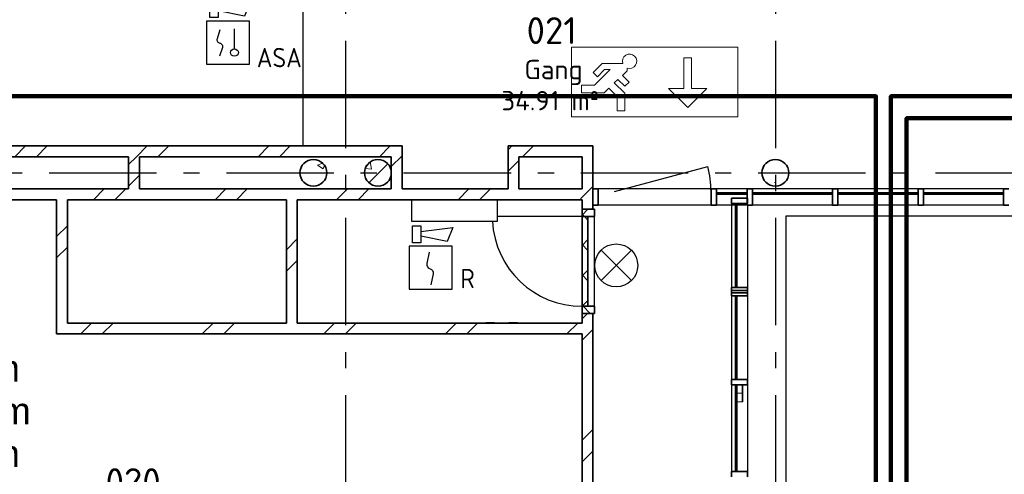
# Model space of a CAD drawing. Header units: millimetres. Extents: x -285236 to 84130, y -470 to 79511.
# Tile 60 of 192: x -24406 to -15242, y 35975 to 40209. Entities that reach past the tile are written whole.
import ezdxf
from ezdxf.enums import TextEntityAlignment as Align

# ---------------------------------------------------------------- set-up
doc = ezdxf.new("R2010")
doc.units = ezdxf.units.MM
doc.linetypes.add('NLRS_stramien', pattern=[1650, 1000, -250, 150, -250])
doc.layers.add('EL6511--', color=3, linetype='Continuous')
doc.layers.add('XREF', color=254, linetype='Continuous')
doc.styles.add('Arial_6', font='arial.ttf', dxfattribs={"height": 250})
doc.styles.add('ISOCPEUR_1', font='isocpeur.ttf', dxfattribs={"height": 250})
doc.styles.add('ISOCPEUR_3', font='isocpeur.ttf', dxfattribs={"height": 180})
doc.styles.add('STABICAD-018', font='ISOCP.SHX', dxfattribs={"height": 180})
pattern_1 = [(45, (-29374, 17038.6), (-565.685, 565.685), []), (45, (-29174, 17038.6), (-565.685, 565.685), [])]
pattern_2 = [(45, (-29374, 17038.6), (-565.685, 565.685), []), (45, (-29174, 17038.6), (-565.685, 565.685), [])]
pattern_3 = [(45, (-29773.96, 17038.63), (-141.4214, 141.4214), []), (135, (-29773.96, 17038.63), (-141.4214, -141.4214), [])]

# ---------------------------------------------------------------- blocks, each defined once
blk = doc.blocks.new('VB654NVI')
at = {"color": 0, "linetype": 'Continuous'}
for p, q in [((-1.414, 1.586), (1.414, 4.414)), ((-1.414, 4.414), (1.414, 1.586))]:
    blk.add_line(p, q, dxfattribs=at)
blk.add_circle((0, 3), 2, dxfattribs=at)
at = {"color": 0, "linetype": 'Continuous', "style": 'STABICAD-018'}
for tag, p in [('ARTICLECODE', (-2.661, 12.862)), ('FIREPROTECTION_PANEL', (0.003, 9.854)), ('CODING', (0, 7))]:
    blk.add_attdef(tag, text='', height=1.8, dxfattribs=at).set_placement(p, align=Align.MIDDLE)
blk = doc.blocks.new('VB655IS2')
at = {"color": 0, "linetype": 'Continuous'}
blk.add_lwpolyline([(-1.667, 2.333), (-1.667, 3.909), (-0.89, 3.909), (-0.89, 2.333)], close=True, dxfattribs=at)
blk.add_lwpolyline([(-0.89, 3.371), (2.061, 3.756), (1.543, 2.449), (-0.89, 2.948)], dxfattribs=at)
blk = doc.blocks.new('*U137')
at = {"color": 0, "linetype": 'Continuous'}
for p, q in [((-2, 2), (-2, -2)), ((2, 2), (-2, 2)), ((2, -2), (2, 2)), ((-2, -2), (2, -2))]:
    blk.add_line(p, q, dxfattribs=at)
blk.add_lwpolyline([(-0.115, 1.468), (-0.337, 0.383, 0.399092), (-0.043, -0.089, -0.403068), (0.246, -0.559), (0.017, -1.602)], format="xyb", dxfattribs=at)
at = {"color": 0, "linetype": 'Continuous', "lineweight": 100}
blk.add_blockref('VB655IS2', (0, 0), dxfattribs=at)
at = {"color": 0, "linetype": 'Continuous', "style": 'STABICAD-018'}
for tag, p in [('CODING1', (-1.221, 12.191)), ('CODING2', (-0.947, 9.731)), ('ARTICLECODE', (0.777, 6.96)), ('FIREPROTECTION_PANEL', (0.777, 4.649)), ('FIREPROTECTION_ZONE', (0.049, 2.882)), ('FIREPROTECTION_HARDWARENUMBER', (5.423, -4.399))]:
    blk.add_attdef(tag, text='', height=1.8, dxfattribs=at).set_placement(p, align=Align.MIDDLE)
blk.add_attdef('TEXT1', (3.46, -3.379), '', height=1.8, dxfattribs=at)
blk = doc.blocks.new('*U140')
at = {"color": 0, "linetype": 'Continuous'}
for p, q in [((-2, 2), (-2, -2)), ((2, 2), (-2, 2)), ((2, -2), (2, 2)), ((0.605, -0.604), (0.605, 1.267)), ((-2, -2), (2, -2))]:
    blk.add_line(p, q, dxfattribs=at)
blk.add_lwpolyline([(-0.748, 1.188), (-1.011, 0.35, 0.457698), (-0.759, -0.056, -0.462378), (-0.514, -0.46), (-0.78, -1.266)], format="xyb", dxfattribs=at)
blk.add_ellipse((0.605, -0.933), major_axis=(0.367, 0), ratio=0.909091, dxfattribs=at)
at = {"color": 0, "linetype": 'Continuous', "lineweight": 100}
blk.add_blockref('VB655IS2', (0, 0), dxfattribs=at)
at = {"color": 0, "linetype": 'Continuous', "style": 'STABICAD-018'}
for tag, p in [('CODING1', (0.435, 11.731)), ('CODING2', (0.709, 9.271)), ('ARTICLECODE', (2.213, 7.029)), ('FIREPROTECTION_PANEL', (2.213, 4.719)), ('FIREPROTECTION_ZONE', (1.704, 2.423)), ('FIREPROTECTION_HARDWARENUMBER', (13.458, 0.267))]:
    blk.add_attdef(tag, text='', height=1.8, dxfattribs=at).set_placement(p, align=Align.MIDDLE)
blk.add_attdef('TEXT1', (3.529, -3.381), '', height=1.8, dxfattribs=at)

msp = doc.modelspace()

# ---------------------------------------------------------------- hatches: boundary and pattern name
at = {"layer": 'XREF', "lineweight": 9}
h = msp.add_hatch(dxfattribs=at)
h.set_pattern_fill('FP_6', color=256, angle=45, style=0, pattern_type=2)
h.set_pattern_definition(pattern_1)
h.paths.add_polyline_path([(-23292.1304, 38932.6047), (-20947.1304, 38932.6047), (-20947.1304, 39032.6047), (-25522.1304, 39032.6047), (-25522.1304, 38932.6047), (-23392.1304, 38932.6047)])
h = msp.add_hatch(dxfattribs=at)
h.set_pattern_fill('FP_8', color=256, angle=45, style=0, pattern_type=2)
h.set_pattern_definition([(45, (-29374, 17038.6), (-565.685, 565.685), []), (45, (-29174, 17038.6), (-565.685, 565.685), [])])
h.paths.add_polyline_path([(-20947.1304, 38632.6047), (-20847.1304, 38632.6047), (-20847.1304, 39032.6047), (-20947.1304, 39032.6047), (-20947.1304, 38663.7226)])
h = msp.add_hatch(dxfattribs=at)
h.set_pattern_fill('FP_8', color=256, angle=45, style=0, pattern_type=2)
h.set_pattern_definition(pattern_1)
h.paths.add_polyline_path([(-19760.9881, 38932.6047), (-19171.1304, 38932.6047), (-19171.1304, 39032.6047), (-19860.9881, 39032.6047), (-19860.9881, 38932.6047)])
h = msp.add_hatch(dxfattribs=at)
h.set_pattern_fill('FP_6', color=256, angle=45, style=0, pattern_type=2)
h.set_pattern_definition(pattern_1)
h.paths.add_polyline_path([(-19161.1304, 31132.8575), (-19071.1304, 31132.8575), (-19071.1304, 34575.8575), (-19171.1304, 34575.8575), (-19171.1304, 33832.8575), (-19161.1304, 33832.8575), (-19161.1304, 32832.8575), (-19171.1304, 32832.8575), (-19171.1304, 31132.8575)])
h.paths.add_polyline_path([(-19071.1304, 35575.8575), (-19071.1304, 37472.7311), (-19171.1304, 37472.7311), (-19171.1304, 35575.8575)])
h.paths.add_polyline_path([(-19171.1304, 38442.7311), (-19071.1304, 38442.7311), (-19071.1304, 39032.6047), (-19171.1304, 39032.6047), (-19171.1304, 38532.6047)])
h = msp.add_hatch(dxfattribs=at)
h.set_pattern_fill('FP_8', color=256, angle=45, style=0, pattern_type=2)
h.set_pattern_definition(pattern_2)
h.paths.add_polyline_path([(-23292.1304, 38632.6047), (-23292.1304, 38932.6047), (-23392.1304, 38932.6047), (-23392.1304, 38632.6047)])
h = msp.add_hatch(dxfattribs=at)
h.set_pattern_fill('FP_67', color=256, style=0, pattern_type=2)
h.set_pattern_definition([(45, (-29773.96, 17038.6), (-407.294, 407.294), []), (50, (-29773.96, 17038.6), (753.123, -65.89), [78.75, -866.25]), (355, (-29774, 17038.6), (-145.689, 789.802), [63, -693]), (100.451, (-29711.2, 17033.14), (607.44, 723.908), [66.927, -736.2]), (46.184, (-29774, 17248.6), (1120.602, -173.8), [118.125, -1299.375]), (96.636, (-29680.6, 17234.1), (981.39, 1022.83), [100.39, -1104.3]), (351.184, (-29774, 17248.6), (981.4, 1022.82), [94.5, -1039.5]), (21, (-29668.96, 17196.1), (626.753, -422.75), [78.75, -866.25]), (326, (-29669, 17196.1), (255.481, 761.408), [63, -693]), (71.451, (-29616.7, 17160.9), (882.237, 338.65), [66.927, -736.2]), (37.5, (-29773.96, 17038.63), (12.768, 349.5385), [3.353, -681.247, 3.353, -700.147, -695.625]), (37.5, (-29773.96, 17038.63), (12.768, 349.5385), [-1388.1, 3.353, -692.272]), (7.5, (-29773.96, 17038.63), (276.223, 414.132), [3.353, -397.747, 3.353, -665.497, -265.125]), (7.5, (-29773.96, 17038.63), (276.223, 414.132), [-1069.95, 3.353, -261.772]), (327.5, (-30008.1, 17038.63), (560.5136, -23.6826), [3.353, -259.147, 3.353, -815.647, -1086.75]), (327.5, (-30008.1, 17038.63), (560.5136, -23.6826), [-1081.5, 3.353, -1083.397]), (317.5, (-30113.1, 17038.63), (612.345, 105.11), [3.353, -337.897, 3.353, -540.547, -771.75]), (317.5, (-30113.1, 17038.63), (612.345, 105.11), [-885.15, 3.353, -768.397])])
h.paths.add_polyline_path([(-21672.1304, 38657.6047), (-21633.5032, 38663.7226), (-21598.6572, 38681.4776), (-21571.0032, 38709.1315), (-21553.2483, 38743.9776), (-21547.1304, 38782.6047), (-21553.2483, 38821.2318), (-21571.0032, 38856.0778), (-21598.6572, 38883.7318), (-21633.5032, 38901.4867), (-21672.1304, 38907.6047), (-21710.7575, 38901.4867), (-21745.6035, 38883.7318), (-21773.2575, 38856.0778), (-21791.0124, 38821.2318), (-21797.1304, 38782.6047), (-21791.0124, 38743.9776), (-21772.1304, 38708.0044), (-21745.6035, 38681.4776), (-21710.7575, 38663.7226)])
h = msp.add_hatch(dxfattribs=at)
h.set_pattern_fill('FP_68', color=256, style=0, pattern_type=2)
h.set_pattern_definition([(45, (-29773.96, 17038.6), (-407.294, 407.294), []), (50, (-29773.96, 17038.6), (753.123, -65.89), [78.75, -866.25]), (355, (-29774, 17038.6), (-145.689, 789.802), [63, -693]), (100.451, (-29711.2, 17033.14), (607.44, 723.908), [66.927, -736.2]), (46.184, (-29774, 17248.6), (1120.602, -173.8), [118.125, -1299.375]), (96.636, (-29680.6, 17234.1), (981.39, 1022.83), [100.39, -1104.3]), (351.184, (-29774, 17248.6), (981.4, 1022.82), [94.5, -1039.5]), (21, (-29668.96, 17196.1), (626.753, -422.75), [78.75, -866.25]), (326, (-29669, 17196.1), (255.481, 761.408), [63, -693]), (71.451, (-29616.7, 17160.9), (882.237, 338.65), [66.927, -736.2]), (37.5, (-29773.96, 17038.63), (12.768, 349.5385), [3.353, -681.247, 3.353, -700.147, -695.625]), (37.5, (-29773.96, 17038.63), (12.768, 349.5385), [-1388.1, 3.353, -692.272]), (7.5, (-29773.96, 17038.63), (276.223, 414.1323), [3.353, -397.747, 3.353, -665.497, -265.125]), (7.5, (-29773.96, 17038.63), (276.223, 414.1323), [-1069.95, 3.353, -261.772]), (327.5, (-30008.1, 17038.63), (560.5136, -23.6826), [3.353, -259.147, 3.353, -815.647, -1086.75]), (327.5, (-30008.1, 17038.63), (560.5136, -23.6826), [-1081.5, 3.353, -1083.397]), (317.5, (-30113.1, 17038.63), (612.345, 105.11), [3.353, -337.897, 3.353, -540.547, -771.75]), (317.5, (-30113.1, 17038.63), (612.345, 105.11), [-885.15, 3.353, -768.397])])
h.paths.add_polyline_path([(-21072.1304, 38657.6047), (-21033.5032, 38663.7226), (-20996.2808, 38683.8539), (-20971.0032, 38709.1315), (-20953.2483, 38743.9776), (-20947.1304, 38782.6047), (-20953.2483, 38821.2318), (-20971.0032, 38856.0778), (-20998.6572, 38883.7318), (-21033.5032, 38901.4867), (-21072.1304, 38907.6047), (-21110.7575, 38901.4867), (-21145.6035, 38883.7318), (-21173.2575, 38856.0778), (-21191.0124, 38821.2318), (-21197.1304, 38782.6047), (-21191.0124, 38743.9776), (-21173.2575, 38709.1315), (-21145.6035, 38681.4776), (-21110.7575, 38663.7226)])
h = msp.add_hatch(dxfattribs=at)
h.set_pattern_fill('FP_6', color=256, angle=45, style=0, pattern_type=2)
h.set_pattern_definition(pattern_1)
h.paths.add_polyline_path([(-19860.9881, 38632.6047), (-19760.9881, 38632.6047), (-19760.9881, 38932.6047), (-19860.9881, 38932.6047), (-19860.9881, 38649.5579)])
h = msp.add_hatch(dxfattribs=at)
h.set_pattern_fill('FP_69', color=256, style=0, pattern_type=2)
h.set_pattern_definition([(45, (-29773.96, 17038.6), (-407.294, 407.294), []), (50, (-29773.96, 17038.6), (753.123, -65.89), [78.75, -866.25]), (355, (-29774, 17038.6), (-145.689, 789.802), [63, -693]), (100.451, (-29711.2, 17033.14), (607.44, 723.908), [66.927, -736.2]), (46.184, (-29774, 17248.6), (1120.602, -173.8), [118.125, -1299.375]), (96.636, (-29680.6, 17234.1), (981.39, 1022.83), [100.39, -1104.3]), (351.184, (-29774, 17248.6), (981.4, 1022.82), [94.5, -1039.5]), (21, (-29668.96, 17196.1), (626.753, -422.75), [78.75, -866.25]), (326, (-29669, 17196.1), (255.481, 761.408), [63, -693]), (71.451, (-29616.7, 17160.9), (882.237, 338.65), [66.927, -736.2]), (37.5, (-29773.96, 17038.63), (12.7678, 349.5385), [3.353, -681.247, 3.353, -1395.772]), (37.5, (-29773.96, 17038.63), (12.7678, 349.5385), [-687.953, -700.147, 3.353, -692.272]), (7.5, (-29773.96, 17038.63), (276.223, 414.1323), [3.353, -397.747, 3.353, -665.497, -265.125]), (7.5, (-29773.96, 17038.63), (276.223, 414.1323), [-1069.95, 3.353, -261.772]), (327.5, (-30008.1, 17038.63), (560.5136, -23.6826), [3.353, -259.147, 3.353, -1902.397]), (327.5, (-30008.1, 17038.63), (560.5136, -23.6826), [-265.853, -815.647, 3.353, -1083.397]), (317.5, (-30113.1, 17038.63), (612.3455, 105.11), [3.353, -337.897, 3.353, -540.547, -771.75]), (317.5, (-30113.1, 17038.63), (612.3455, 105.11), [-885.15, 3.353, -768.397])])
h.paths.add_polyline_path([(-17372.1304, 38657.6047), (-17333.5032, 38663.7226), (-17298.6572, 38681.4776), (-17271.0032, 38709.1315), (-17253.2483, 38743.9776), (-17247.1304, 38782.6047), (-17253.2483, 38821.2318), (-17271.0032, 38856.0778), (-17298.6572, 38883.7318), (-17333.5032, 38901.4867), (-17372.1304, 38907.6047), (-17410.7575, 38901.4867), (-17445.6035, 38883.7318), (-17473.2575, 38856.0778), (-17491.0124, 38821.2318), (-17497.1304, 38782.6047), (-17491.0124, 38743.9776), (-17473.2575, 38709.1315), (-17445.6035, 38681.4776), (-17410.7575, 38663.7226), (-17394.4114, 38661.1336)])
h = msp.add_hatch(dxfattribs=at)
h.set_pattern_fill('FP_6', color=256, angle=45, style=0, pattern_type=2)
h.set_pattern_definition(pattern_1)
h.paths.add_polyline_path([(-20996.2808, 38532.6047), (-19171.1304, 38532.6047), (-19171.1304, 38632.6047), (-25622.1304, 38632.6047), (-25622.1304, 38532.6047), (-21589.5959, 38532.6047)])
h.paths.add_polyline_path([(-26592.1304, 38532.6047), (-26592.1304, 38632.6047), (-27442.1304, 38632.6047), (-27442.1304, 38532.6047), (-27440.5411, 38532.6047)])
h = msp.add_hatch(dxfattribs=at)
h.set_pattern_fill('FP_8', color=256, angle=45, style=0, pattern_type=2)
h.set_pattern_definition(pattern_2)
h.paths.add_polyline_path([(-24062.1304, 37382.8575), (-23962.1304, 37382.8575), (-23962.1304, 38532.6047), (-24062.1304, 38532.6047), (-24062.1304, 37684.0202)])
h = msp.add_hatch(dxfattribs=at)
h.set_pattern_fill('FP_8', color=256, angle=45, style=0, pattern_type=2)
h.set_pattern_definition(pattern_2)
h.paths.add_polyline_path([(-21831.2552, 37382.8575), (-21822.1304, 37382.8575), (-21822.1304, 38532.6047), (-21922.1304, 38532.6047), (-21922.1304, 37382.8575)])
h = msp.add_hatch(dxfattribs=at)
h.set_pattern_fill('FP_148', color=256, angle=90, style=0, pattern_type=2)
h.set_pattern_definition([(360, (-29773.96, 17038.63), (3e-13, 300), [])])
h.paths.add_polyline_path([(-17731.1804, 37714.7147), (-17731.1804, 38496.8575), (-17743.6804, 38496.8575), (-17743.6804, 37714.7147)])
h = msp.add_hatch(dxfattribs=at)
h.set_pattern_fill('FP_168', color=256, angle=90, style=0, pattern_type=2)
h.set_pattern_definition(pattern_3)
h.paths.add_polyline_path([(-19057.1304, 37472.7311), (-19057.1304, 37539.7311), (-19171.1304, 37539.7311), (-19171.1304, 37472.7311), (-19071.1304, 37472.7311)])
h.paths.add_polyline_path([(-19171.1304, 38375.7311), (-19057.1304, 38375.7311), (-19057.1304, 38442.7311), (-19171.1304, 38442.7311), (-19171.1304, 38382.6047)])
h = msp.add_hatch(dxfattribs=at)
h.set_pattern_fill('FP_168', color=256, angle=90, style=0, pattern_type=2)
h.set_pattern_definition(pattern_3)
h.paths.add_polyline_path([(-19117.1304, 37539.7311), (-19117.1304, 38375.7311), (-19171.1304, 38375.7311), (-19171.1304, 37539.7311)])
h = msp.add_hatch(dxfattribs=at)
h.set_pattern_fill('FP_147', color=256, angle=90, style=0, pattern_type=2)
h.set_pattern_definition([(360, (-29773.96, 17038.63), (3e-13, 300), [])])
h.paths.add_polyline_path([(-17731.1804, 36857.5718), (-17731.1804, 37636.3575), (-17743.6804, 37636.3575), (-17743.6804, 36857.5718)])
h = msp.add_hatch(dxfattribs=at)
h.set_pattern_fill('FP_8', color=256, angle=45, style=0, pattern_type=2)
h.set_pattern_definition(pattern_2)
h.paths.add_polyline_path([(-19171.1304, 37282.8575), (-19171.1304, 37382.8575), (-24062.1304, 37382.8575), (-24062.1304, 37282.8575), (-19326.332, 37282.8575)])
h = msp.add_hatch(dxfattribs=at)
h.set_pattern_fill('FP_146', color=256, angle=90, style=0, pattern_type=2)
h.set_pattern_definition([(360, (-29773.96, 17038.63), (3e-13, 300), [])])
h.paths.add_polyline_path([(-17731.1804, 36000.4289), (-17731.1804, 36807.5718), (-17743.6804, 36807.5718), (-17743.6804, 36000.4289)])

# ---------------------------------------------------------------- linework, layer by layer
at = {"layer": 'EL6511--', "linetype": 'Continuous', "lineweight": 100}
for points in [[(164.4527, 59082.6047), (-88.4686, 58456.0501), (-88.4686, 49877.2144), (-4118.0153, 49877.2144), (-4118.0153, 39495.4662), (-16296.743, 39495.4662), (-16296.743, 20675.4285), (-16572.1304, 20675.4285)], [(24669.8696, 55623.864), (18544.1154, 55623.864), (18544.1154, 50353.0313), (6297.3596, 50353.0313), (5601.16, 49695.1869), (-3912.7375, 49695.1869), (-3912.7375, 39290.622), (-16151.1579, 39290.622), (-16151.1579, 20422.266), (-16572.1304, 20422.266)], [(-29843.3652, 36959.9866), (-29843.3652, 39495.4662), (-16436.0414, 39495.4662), (-16436.0414, 20980.7091), (-16572.1304, 20980.7091)]]:
    msp.add_lwpolyline(points, dxfattribs=at)
at = {"layer": 'XREF', "linetype": 'NLRS_stramien'}
for p, q in [((-21372.1304, 77962.7572), (-21372.1304, 8370.0218)), ((-17372.1304, 77962.7572), (-17372.1304, 8370.0218)), ((-47232.6128, 38782.6047), (64223.889, 38782.6047))]:
    msp.add_line(p, q, dxfattribs=at)
at = {"layer": 'XREF'}
for p, q in [((-21772.1304, 41076.9864), (-21772.1304, 39032.6047)), ((-18871.1304, 38608.4047), (-18001.7971, 38841.3418)), ((-17971.1304, 38632.6047), (-19021.1304, 38632.6047)), ((-17635.1304, 38632.6047), (-17921.1304, 38632.6047)), ((-16839.7897, 38632.6047), (-17585.1304, 38632.6047)), ((-16044.424, 38632.6047), (-16789.7897, 38632.6047)), ((-16044.424, 38632.6047), (-16044.424, 38595.1547)), ((-16044.424, 38582.6547), (-16044.424, 38482.6047)), ((-15248.9647, 38632.6047), (-15994.3304, 38632.6047)), ((-20758.5414, 38532.6047), (-20758.5414, 38332.6047)), ((-20758.5414, 38532.6047), (-20758.5414, 38332.6047)), ((-20758.5414, 38532.6047), (-20758.5414, 38332.6047)), ((-19958.5414, 38332.6047), (-19958.5414, 38532.6047)), ((-19958.5414, 38332.6047), (-19958.5414, 38532.6047)), ((-19958.5414, 38332.6047), (-19958.5414, 38532.6047)), ((-17781.1304, 38496.8575), (-17781.1304, 37714.7147)), ((-17971.1304, 38482.6047), (-19021.1304, 38482.6047)), ((-17743.6804, 38482.6047), (-17921.1304, 38482.6047)), ((-17635.1304, 38482.6047), (-17731.1804, 38482.6047)), ((-17631.1304, 38482.6047), (-17631.1304, 37714.7147)), ((-16839.7897, 38482.6047), (-17585.1304, 38482.6047)), ((-16044.424, 38482.6047), (-16789.7897, 38482.6047)), ((-15248.9647, 38482.6047), (-15994.3304, 38482.6047)), ((-20758.5414, 38332.6047), (-19958.5414, 38332.6047)), ((-20758.5414, 38332.6047), (-19958.5414, 38332.6047)), ((-20758.5414, 38332.6047), (-19958.5414, 38332.6047)), ((-19171.1304, 38375.7311), (-19958.5414, 38375.7311)), ((-19057.1304, 37539.7311), (-19057.1304, 38375.7311)), ((-17272.1304, 38382.6047), (-13722.1304, 38382.6047)), ((-17272.1304, 31512.8575), (-17272.1304, 38382.6047)), ((-17781.1304, 37636.3575), (-17781.1304, 36857.5718)), ((-17631.1304, 37636.3575), (-17631.1304, 36857.5718)), ((-17781.1304, 36807.5718), (-17781.1304, 36000.4289)), ((-17631.1304, 36807.5718), (-17631.1304, 36000.4289))]:
    msp.add_line(p, q, dxfattribs=at)
at = {"layer": 'XREF', "lineweight": 13}
for p, q in [((-17722.2399, 39953.0016), (-19270.067, 39953.0016)), ((-19270.067, 39953.0016), (-19270.067, 39302.972)), ((-17722.2399, 39953.0016), (-19270.067, 39953.0016)), ((-19270.067, 39953.0016), (-19270.067, 39302.972)), ((-17722.2399, 39302.972), (-17722.2399, 39953.0016)), ((-17722.2399, 39302.972), (-17722.2399, 39953.0016)), ((-19068.8518, 39717.1101), (-18985.9601, 39800.0019)), ((-18985.9601, 39800.0019), (-18793.2669, 39800.0019)), ((-18223.6839, 39567.8186), (-18223.6839, 39852.0572)), ((-18223.6839, 39852.0572), (-18152.6242, 39852.0572)), ((-18152.6242, 39852.0572), (-18152.6242, 39567.8186)), ((-19028.6544, 39676.9127), (-19068.8518, 39717.1101)), ((-19055.1846, 39597.6083), (-18908.6684, 39744.1245)), ((-18961.4427, 39744.1245), (-19028.6544, 39676.9127)), ((-18908.6684, 39744.1245), (-18961.4427, 39744.1245)), ((-18750.9736, 39733.3325), (-18794.9348, 39689.3714)), ((-18794.9348, 39689.3714), (-18733.7614, 39628.198)), ((-18750.9736, 39757.7086), (-18750.9736, 39733.3325)), ((-19177.7703, 39526.5486), (-19177.7703, 39597.6083)), ((-19177.7703, 39597.6083), (-19055.1846, 39597.6083)), ((-18838.9808, 39653.0226), (-18871.6258, 39620.3776)), ((-18871.6258, 39620.3776), (-18775.0084, 39523.7602)), ((-18773.9588, 39588.0006), (-18838.9808, 39653.0226)), ((-18733.7614, 39628.198), (-18773.9588, 39588.0006)), ((-18965.4547, 39526.5486), (-19177.7703, 39526.5486)), ((-18921.8725, 39570.1308), (-18965.4547, 39526.5486)), ((-18846.068, 39494.3263), (-18921.8725, 39570.1308)), ((-18775.0084, 39523.7602), (-18775.0084, 39359.8197)), ((-18188.154, 39390.1696), (-18365.8031, 39567.8186)), ((-18365.8031, 39567.8186), (-18223.6839, 39567.8186)), ((-18010.505, 39567.8186), (-18188.154, 39390.1696)), ((-18152.6242, 39567.8186), (-18010.505, 39567.8186)), ((-18846.068, 39359.8197), (-18846.068, 39494.3263)), ((-18775.0084, 39359.8197), (-18846.068, 39359.8197)), ((-19270.067, 39302.972), (-17722.2399, 39302.972)), ((-19270.067, 39302.972), (-17722.2399, 39302.972))]:
    msp.add_line(p, q, dxfattribs=at)
at = {"layer": 'XREF', "lineweight": 35}
for p, q in [((-20847.1304, 39032.6047), (-25622.1304, 39032.6047)), ((-20847.1304, 38632.6047), (-20847.1304, 39032.6047)), ((-19071.1304, 39032.6047), (-19860.9881, 39032.6047)), ((-19860.9881, 39032.6047), (-19860.9881, 38632.6047)), ((-19071.1304, 38442.7311), (-19071.1304, 39032.6047)), ((-25042.1304, 38932.6047), (-23392.1304, 38932.6047)), ((-23392.1304, 38932.6047), (-23392.1304, 38632.6047)), ((-23292.1304, 38632.6047), (-23292.1304, 38932.6047)), ((-23292.1304, 38932.6047), (-20947.1304, 38932.6047)), ((-20947.1304, 38932.6047), (-20947.1304, 38632.6047)), ((-19760.9881, 38932.6047), (-19171.1304, 38932.6047)), ((-19760.9881, 38632.6047), (-19760.9881, 38932.6047)), ((-19171.1304, 38932.6047), (-19171.1304, 38632.6047)), ((-23392.1304, 38632.6047), (-25042.1304, 38632.6047)), ((-20947.1304, 38632.6047), (-23292.1304, 38632.6047)), ((-19860.9881, 38632.6047), (-20847.1304, 38632.6047)), ((-19171.1304, 38632.6047), (-19760.9881, 38632.6047)), ((-19021.1304, 38632.6047), (-19071.1304, 38632.6047)), ((-19071.1304, 38632.6047), (-19071.1304, 38482.6047)), ((-19021.1304, 38482.6047), (-19021.1304, 38632.6047)), ((-17635.1304, 38595.1547), (-17921.1304, 38595.1547)), ((-17921.1304, 38595.1547), (-17921.1304, 38582.6547)), ((-17921.1304, 38582.6547), (-17635.1304, 38582.6547)), ((-17635.1304, 38582.6547), (-17635.1304, 38595.1547)), ((-16839.7897, 38595.1547), (-17585.1304, 38595.1547)), ((-17585.1304, 38595.1547), (-17585.1304, 38582.6547)), ((-17585.1304, 38582.6547), (-16839.7897, 38582.6547)), ((-16839.7897, 38582.6547), (-16839.7897, 38595.1547)), ((-16044.3304, 38595.1547), (-16789.7897, 38595.1547)), ((-16789.7897, 38595.1547), (-16789.7897, 38582.6547)), ((-16789.7897, 38582.6547), (-16044.3304, 38582.6547)), ((-16044.3304, 38582.6547), (-16044.3304, 38595.1547)), ((-15248.9336, 38595.1547), (-15994.3304, 38595.1547)), ((-15994.3304, 38595.1547), (-15994.3304, 38582.6547)), ((-15994.3304, 38582.6547), (-15248.9336, 38582.6547)), ((-15248.9336, 38582.6547), (-15248.9336, 38595.1547)), ((-25622.1304, 38532.6047), (-24062.1304, 38532.6047)), ((-24062.1304, 38532.6047), (-24062.1304, 37282.8575)), ((-23962.1304, 38532.6047), (-21922.1304, 38532.6047)), ((-23962.1304, 37382.8575), (-23962.1304, 38532.6047)), ((-21922.1304, 38532.6047), (-21922.1304, 37382.8575)), ((-21822.1304, 37382.8575), (-21822.1304, 38532.6047)), ((-21822.1304, 38532.6047), (-19171.1304, 38532.6047)), ((-19171.1304, 38532.6047), (-19171.1304, 38442.7311)), ((-17731.1804, 38496.8575), (-17743.6804, 38496.8575)), ((-17743.6804, 38496.8575), (-17743.6804, 37714.7147)), ((-17731.1804, 37714.7147), (-17731.1804, 38496.8575)), ((-19171.1304, 38442.7311), (-19071.1304, 38442.7311)), ((-19057.1304, 38442.7311), (-19171.1304, 38442.7311)), ((-19171.1304, 38442.7311), (-19171.1304, 38375.7311)), ((-19071.1304, 38482.6047), (-19021.1304, 38482.6047)), ((-19057.1304, 38375.7311), (-19057.1304, 38442.7311)), ((-19171.1304, 38375.7311), (-19057.1304, 38375.7311)), ((-19171.1304, 38375.7311), (-19171.1304, 37539.7311)), ((-19117.1304, 38375.7311), (-19171.1304, 38375.7311)), ((-19117.1304, 37539.7311), (-19117.1304, 38375.7311)), ((-17743.6804, 37714.7147), (-17731.1804, 37714.7147)), ((-17731.1804, 37636.3575), (-17743.6804, 37636.3575)), ((-17743.6804, 37636.3575), (-17743.6804, 36857.5718)), ((-17731.1804, 36857.5718), (-17731.1804, 37636.3575)), ((-19057.1304, 37539.7311), (-19171.1304, 37539.7311)), ((-19171.1304, 37539.7311), (-19171.1304, 37472.7311)), ((-19171.1304, 37539.7311), (-19117.1304, 37539.7311)), ((-19057.1304, 37472.7311), (-19057.1304, 37539.7311)), ((-19171.1304, 37472.7311), (-19171.1304, 37382.8575)), ((-19071.1304, 37472.7311), (-19171.1304, 37472.7311)), ((-19171.1304, 37472.7311), (-19057.1304, 37472.7311)), ((-19071.1304, 35575.8575), (-19071.1304, 37472.7311)), ((-21922.1304, 37382.8575), (-23962.1304, 37382.8575)), ((-19171.1304, 37382.8575), (-21822.1304, 37382.8575)), ((-24062.1304, 37282.8575), (-19171.1304, 37282.8575)), ((-19171.1304, 37282.8575), (-19171.1304, 35575.8575)), ((-17743.6804, 36857.5718), (-17731.1804, 36857.5718)), ((-17731.1804, 36807.5718), (-17743.6804, 36807.5718)), ((-17743.6804, 36807.5718), (-17743.6804, 36000.4289)), ((-17731.1804, 36000.4289), (-17731.1804, 36807.5718)), ((-17743.6804, 36000.4289), (-17731.1804, 36000.4289))]:
    msp.add_line(p, q, dxfattribs=at)
at = {"layer": 'XREF', "lineweight": 9}
for p, q in [((-19499.8818, 39037.6047), (-19419.8818, 39037.6047)), ((-19499.8818, 39032.6047), (-19499.8818, 39037.6047)), ((-19419.8818, 39037.6047), (-19419.8818, 39032.6047)), ((-24067.1304, 38017.7311), (-24067.1304, 38097.7311)), ((-24067.1304, 38097.7311), (-24062.1304, 38097.7311)), ((-24067.1304, 37937.7311), (-24067.1304, 38017.7311)), ((-24067.1304, 38017.7311), (-24062.1304, 38017.7311)), ((-24062.1304, 38017.7311), (-24067.1304, 38017.7311)), ((-24062.1304, 37937.7311), (-24067.1304, 37937.7311)), ((-20067.9353, 37387.8575), (-19987.9353, 37387.8575)), ((-20067.9353, 37382.8575), (-20067.9353, 37387.8575)), ((-19987.9353, 37387.8575), (-19987.9353, 37382.8575)), ((-19853.0475, 37387.8575), (-19773.0475, 37387.8575)), ((-19853.0475, 37382.8575), (-19853.0475, 37387.8575)), ((-19848.0475, 37389.8575), (-19778.0475, 37389.8575)), ((-19848.0475, 37387.8575), (-19848.0475, 37389.8575)), ((-19778.0475, 37387.8575), (-19778.0475, 37389.8575)), ((-19773.0475, 37387.8575), (-19773.0475, 37382.8575)), ((-17731.1304, 36807.8087), (-17731.1304, 36729.9193)), ((-17681.1304, 36729.9193), (-17681.1304, 36807.5718)), ((-17676.1304, 36807.5718), (-17676.1304, 36729.9193)), ((-17731.1304, 36731.9193), (-17729.1304, 36731.9193)), ((-17681.1304, 36729.9193), (-17731.1304, 36729.9193)), ((-17731.1304, 36729.9193), (-17731.1304, 36649.9193)), ((-17731.1304, 36729.9193), (-17681.1304, 36729.9193)), ((-17729.1304, 36727.9193), (-17731.1304, 36727.9193)), ((-17681.1304, 36649.9193), (-17681.1304, 36729.9193)), ((-17681.1304, 36729.9193), (-17676.1304, 36729.9193)), ((-17676.1304, 36729.9193), (-17681.1304, 36729.9193)), ((-17676.1304, 36729.9193), (-17676.1304, 36649.9193)), ((-17731.1304, 36651.9193), (-17729.1304, 36651.9193)), ((-17731.1304, 36649.9193), (-17681.1304, 36649.9193)), ((-17676.1304, 36649.9193), (-17681.1304, 36649.9193))]:
    msp.add_line(p, q, dxfattribs=at)
at = {"layer": 'XREF', "lineweight": 35, "extrusion": (0, 0, -1)}
for p, q in [((-17921.1304, 38632.6047), (-17971.1304, 38632.6047)), ((-17971.1304, 38632.6047), (-17971.1304, 38482.6047)), ((-17921.1304, 38482.6047), (-17921.1304, 38632.6047)), ((-17585.1304, 38632.6047), (-17635.1304, 38632.6047)), ((-17635.1304, 38632.6047), (-17635.1304, 38482.6047)), ((-17585.1304, 38482.6047), (-17585.1304, 38632.6047)), ((-16789.7897, 38632.6047), (-16839.7897, 38632.6047)), ((-16839.7897, 38632.6047), (-16839.7897, 38482.6047)), ((-16789.7897, 38482.6047), (-16789.7897, 38632.6047)), ((-15994.3304, 38632.6047), (-16044.3304, 38632.6047)), ((-16044.3304, 38632.6047), (-16044.3304, 38482.6047)), ((-15994.3304, 38482.6047), (-15994.3304, 38632.6047)), ((-15198.9336, 38632.6047), (-15248.9336, 38632.6047)), ((-15248.9336, 38632.6047), (-15248.9336, 38482.6047)), ((-17631.1304, 38546.8575), (-17781.1304, 38546.8575)), ((-17781.1304, 38546.8575), (-17781.1304, 38496.8575)), ((-17781.1304, 38496.8575), (-17631.1304, 38496.8575)), ((-17631.1304, 38496.8575), (-17631.1304, 38546.8575)), ((-17971.1304, 38482.6047), (-17921.1304, 38482.6047)), ((-17635.1304, 38482.6047), (-17585.1304, 38482.6047)), ((-16839.7897, 38482.6047), (-16789.7897, 38482.6047)), ((-16044.3304, 38482.6047), (-15994.3304, 38482.6047)), ((-15248.9336, 38482.6047), (-15198.9336, 38482.6047)), ((-17631.1304, 37714.7147), (-17781.1304, 37714.7147)), ((-17781.1304, 37714.7147), (-17781.1304, 37664.7147)), ((-17631.1304, 37686.3575), (-17781.1304, 37686.3575)), ((-17781.1304, 37686.3575), (-17781.1304, 37636.3575)), ((-17631.1304, 37664.7147), (-17631.1304, 37714.7147)), ((-17631.1304, 37636.3575), (-17631.1304, 37686.3575)), ((-17781.1304, 37664.7147), (-17631.1304, 37664.7147)), ((-17781.1304, 37636.3575), (-17631.1304, 37636.3575)), ((-17631.1304, 36857.5718), (-17781.1304, 36857.5718)), ((-17781.1304, 36857.5718), (-17781.1304, 36807.5718)), ((-17631.1304, 36807.5718), (-17631.1304, 36857.5718)), ((-17781.1304, 36807.5718), (-17631.1304, 36807.5718)), ((-17631.1304, 36000.4289), (-17781.1304, 36000.4289)), ((-17781.1304, 36000.4289), (-17781.1304, 35950.4289)), ((-17631.1304, 35950.4289), (-17631.1304, 36000.4289))]:
    msp.add_line(p, q, dxfattribs=at)
at = {"layer": 'XREF', "lineweight": 13}
msp.add_arc((-18729.8135, 39821.162), 66.8886, 251.5577374, 198.4422626, dxfattribs=at)
at = {"layer": 'XREF', "lineweight": 35}
for centre, start, end in [((-21672.1304, 38782.6047), 0, 180), ((-21072.1304, 38782.6047), 0, 180), ((-17372.1304, 38782.6047), 0, 180), ((-21672.1304, 38782.6047), 180, 0), ((-21072.1304, 38782.6047), 180, 0), ((-17372.1304, 38782.6047), 180, 0)]:
    msp.add_arc(centre, 125, start, end, dxfattribs=at)
at = {"layer": 'XREF'}
for centre, radius, start, end in [((-18871.1304, 38608.4047), 900, 0, 15), ((-19171.1304, 38375.7311), 836, 182.96576509, 270)]:
    msp.add_arc(centre, radius, start, end, dxfattribs=at)
msp.add_open_spline([(-17372.1303, 40476.9864), (-17372.1303, 40204.6947), (-17372.1303, 40610.5872), (-17372.1303, 40338.2955)], degree=3, dxfattribs=at)

# ---------------------------------------------------------------- block references
at = {"layer": 'EL6511--', "linetype": 'Continuous', "lineweight": 100}
ref = msp.add_blockref('*U140', (-22468.1901, 39995.7677), dxfattribs=dict(at, xscale=100, yscale=100, zscale=100))
ref.add_attrib('TEXT1', 'ASA', dxfattribs={"layer": '0', "color": 1, "linetype": 'Continuous', "lineweight": 100, "height": 180, "style": 'STABICAD-018'}).set_placement((-21989.691, 39855.5977), align=Align.MIDDLE)
ref = msp.add_blockref('*U137', (-20581.9375, 37898.5165), dxfattribs=dict(at, xscale=100, yscale=100, zscale=100))
ref.add_attrib('TEXT1', 'R', (-20303.9375, 37708.5165), dxfattribs={"layer": '0', "color": 1, "linetype": 'Continuous', "lineweight": 100, "height": 180, "style": 'STABICAD-018'})
at = {"layer": 'EL6511--', "linetype": 'Continuous', "lineweight": 100, "xscale": 100, "yscale": 100, "zscale": 100, "rotation": 90.00000000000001}
msp.add_blockref('VB654NVI', (-18553.6188, 37920.6425), dxfattribs=at)

# ---------------------------------------------------------------- texts
at = {"layer": 'XREF', "attachment_point": 1}
for s, insert, char_height, width, style in [('021', (-19688.2011, 40232.2044), 250, 585.231875, 'ISOCPEUR_1'), ('Gang', (-19708.2011, 39834.2305), 180, 633.333125, 'ISOCPEUR_3'), ('34.91 m²', (-19921.1221, 39544.6241), 180, 1130.379375, 'ISOCPEUR_3'), ('optrede:200mm', (-26849.6988, 37086.7298), 250, 2966.24375, 'Arial_6'), ('aantrede:188mm', (-26942.303, 36689.8548), 250, 3190.71625, 'Arial_6'), ('breedte:800mm', (-26849.6988, 36292.9798), 250, 2966.24375, 'Arial_6'), ('020', (-23606.7011, 36032.3422), 250, 649.366875, 'ISOCPEUR_1')]:
    msp.add_mtext(s, dxfattribs=dict(at, insert=insert, char_height=char_height, width=width, style=style))

doc.saveas('drawing.dxf')
